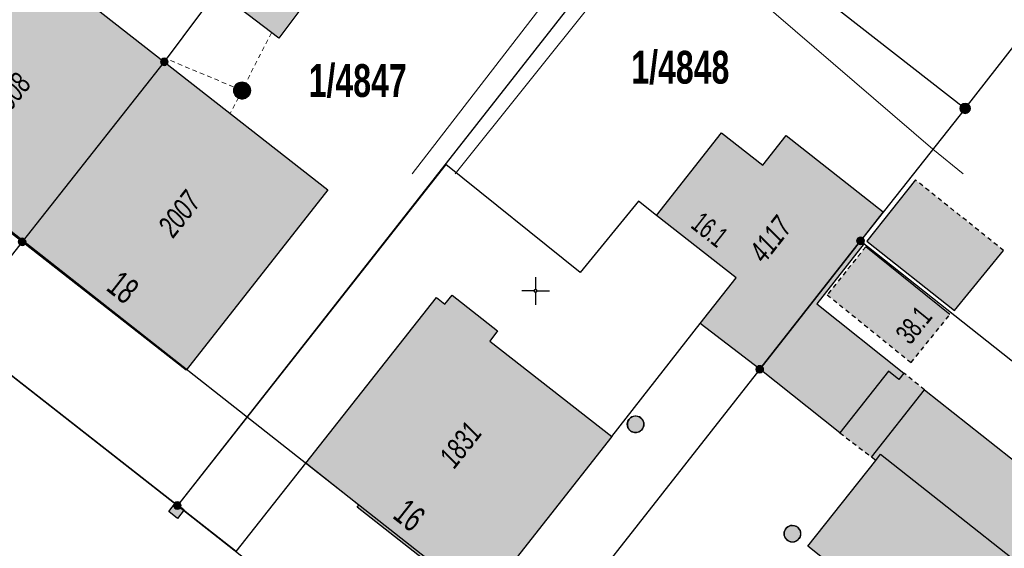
# Model space of a CAD drawing. Header units: metres. Extents: x 2695560 to 2696939, y 1260529 to 1262050.
# Tile 68 of 256: x 2695978 to 2696022, y 1260813 to 1260837. Entities that reach past the tile are written whole.
import ezdxf

# ---------------------------------------------------------------- set-up
doc = ezdxf.new("R2010")
doc.units = ezdxf.units.M
doc.linetypes.add('AUSGEZOGEN', pattern=[0])
doc.linetypes.add('VERDECKT2_S2', pattern=[0.36, 0.2, -0.16])
for name, color, linetype in [('XR$1$AV_Flächen (EO)', 7, 'AUSGEZOGEN'), ('XR$1$AV_Gebäudeflächen (BB)', 7, 'AUSGEZOGEN'), ('XR$1$AV_Gebäudeflächen (EO)', 7, 'AUSGEZOGEN'), ('XR$1$AV_Grenzpunkte', 7, 'AUSGEZOGEN'), ('XR$1$AV_Grundstück-Nr.', 7, 'AUSGEZOGEN'), ('XR$1$AV_Haus-Nr.', 7, 'AUSGEZOGEN'), ('XR$1$AV_Koordinatennetzpunkte', 7, 'AUSGEZOGEN'), ('XR$1$AV_Linien (BB)', 7, 'AUSGEZOGEN'), ('XR$1$AV_Linien (EO)', 7, 'AUSGEZOGEN'), ('XR$1$AV_Versicherung-Nr.', 7, 'AUSGEZOGEN'), ('XR$1$AW_LK_Einlaufschacht alt', 24, 'AUSGEZOGEN'), ('XR$1$AW_LK_Schachtdeckel', 24, 'AUSGEZOGEN'), ('XR$1$Liegenschaftsgrenzen', 7, 'AUSGEZOGEN'), ('XR$1$PFAV', 255, 'AUSGEZOGEN'), ('XR$1$PFAW', 255, 'AUSGEZOGEN'), ('XR$1$RP_Abstandslinie', 7, 'AUSGEZOGEN')]:
    doc.layers.add(name, color=color, linetype=linetype)
for name, color, linetype, lineweight in [('XR$2$ABW-Linie-R-ungenau', 4, 'VERDECKT2_S2', 18), ('XR$2$ABW-Punkt', 6, 'AUSGEZOGEN', 18), ('XR$2$KOM-Linie-U-genau', 91, 'AUSGEZOGEN', 18)]:
    doc.layers.add(name, color=color, linetype=linetype, lineweight=lineweight)
doc.styles.add('ARIAL', font='arial.ttf')

# ---------------------------------------------------------------- blocks, each defined once
blk = doc.blocks.new('BAV15')
at = {"layer": 'XR$1$PFAV', "transparency": 33554687}
blk.add_hatch(color=7, dxfattribs=at).paths.add_polyline_path([(0.5, 0), (0.49, 0.101), (0.459, 0.197), (0.41, 0.286), (0.344, 0.362), (0.264, 0.424), (0.174, 0.469), (0.076, 0.494), (-0.025, 0.499), (-0.125, 0.484), (-0.22, 0.449), (-0.306, 0.395), (-0.379, 0.326), (-0.437, 0.243), (-0.477, 0.15), (-0.497, 0.051), (-0.497, -0.051), (-0.477, -0.15), (-0.437, -0.243), (-0.379, -0.326), (-0.306, -0.395), (-0.22, -0.449), (-0.125, -0.484), (-0.025, -0.499), (0.076, -0.494), (0.174, -0.469), (0.264, -0.424), (0.344, -0.362), (0.41, -0.286), (0.459, -0.197), (0.49, -0.101)])
at = {"color": 7, "transparency": 33554687}
for start, end in [(90, 270), (270, 90)]:
    blk.add_arc((0, 0), 0.5, start, end, dxfattribs=at)
at = {"layer": 'XR$1$PFAV', "transparency": 33554687}
blk.add_circle((0, 0), 0.5, dxfattribs=at)
blk = doc.blocks.new('BAV2041')
at = {"color": 7, "transparency": 33554687}
for p, q in [((0, 0.5), (0, 0.05)), ((-0.05, 0), (-0.5, 0)), ((0.05, 0), (0.5, 0)), ((0, -0.05), (0, -0.5))]:
    blk.add_line(p, q, dxfattribs=at)
blk.add_circle((0, 0), 0.05, dxfattribs=at)
for start, end in [(90, 270), (270, 90)]:
    blk.add_arc((0, 0), 0.05, start, end, dxfattribs=at)
blk = doc.blocks.new('BAW2089')
at = {"layer": 'XR$1$PFAW', "transparency": 33554687}
blk.add_hatch(color=7, dxfattribs=at).paths.add_polyline_path([(-0.5, 0.5), (-0.5, -0.5), (0.5, -0.5), (0.5, 0.5)])
at = {"transparency": 33554687}
blk.add_lwpolyline([(-0.5, 0.5), (0.5, 0.5), (0.5, -0.5), (-0.5, -0.5), (-0.5, 0.5)], close=True, dxfattribs=at)
at = {"layer": 'XR$1$PFAW', "transparency": 33554687}
blk.add_lwpolyline([(-0.5, 0.5), (0.5, 0.5), (0.5, -0.5), (-0.5, -0.5), (-0.5, 0.5)], close=True, dxfattribs=at)
blk = doc.blocks.new('BAW2082')
at = {"layer": 'XR$1$PFAW', "transparency": 33554687}
blk.add_hatch(color=7, dxfattribs=at).paths.add_polyline_path([(0.509, -0.003), (0.499, 0.098), (0.469, 0.194), (0.42, 0.283), (0.354, 0.359), (0.274, 0.421), (0.183, 0.466), (0.085, 0.491), (-0.016, 0.496), (-0.116, 0.481), (-0.211, 0.446), (-0.297, 0.392), (-0.37, 0.323), (-0.428, 0.24), (-0.468, 0.147), (-0.488, 0.047), (-0.488, -0.054), (-0.468, -0.153), (-0.428, -0.246), (-0.37, -0.329), (-0.297, -0.398), (-0.211, -0.452), (-0.116, -0.487), (-0.016, -0.502), (0.085, -0.497), (0.183, -0.472), (0.274, -0.427), (0.354, -0.366), (0.42, -0.289), (0.469, -0.2), (0.499, -0.104)])
at = {"transparency": 33554687}
for start, end in [(91.19481, 268.80519), (268.80519, 91.19481)]:
    blk.add_arc((0.01, 0), 0.5, start, end, dxfattribs=at)
at = {"layer": 'XR$1$PFAW', "transparency": 33554687}
blk.add_circle((0.009, -0.003), 0.5, dxfattribs=at)
blk = doc.blocks.new('ABW-KONTROLLSCHACHT')
at = {"layer": 'XR$2$ABW-Punkt', "linetype": 'AUSGEZOGEN', "lineweight": 25, "transparency": 33554687}
for points in [[(-343, 68, 2500), (0, 0, 2500), (-350, 0, 2500)], [(-343, 68), (0, 0), (-350, 0)], [(-343, 68, 2500), (-343, 68), (-350, 0), (-350, 0, 2500)], [(-350, 0, 2500), (0, 0, 2500), (-343, -68, 2500)], [(-350, 0), (0, 0), (-343, -68)], [(-323, 134, 2500), (0, 0, 2500), (-343, 68, 2500)], [(-323, 134), (0, 0), (-343, 68)], [(-323, 134, 2500), (-323, 134), (-343, 68), (-343, 68, 2500)], [(-343, -68, 2500), (0, 0, 2500), (-323, -134, 2500)], [(-343, -68), (0, 0), (-323, -134)], [(-291, 194, 2500), (0, 0, 2500), (-323, 134, 2500)], [(-291, 194), (0, 0), (-323, 134)], [(-291, 194, 2500), (-291, 194), (-323, 134), (-323, 134, 2500)], [(-323, -134, 2500), (0, 0, 2500), (-291, -194, 2500)], [(-323, -134), (0, 0), (-291, -194)], [(-247, 247, 2500), (0, 0, 2500), (-291, 194, 2500)], [(-247, 247), (0, 0), (-291, 194)], [(-247, 247, 2500), (-247, 247), (-291, 194), (-291, 194, 2500)], [(-291, -194, 2500), (0, 0, 2500), (-247, -247, 2500)], [(-291, -194), (0, 0), (-247, -247)], [(-194, 291, 2500), (0, 0, 2500), (-247, 247, 2500)], [(-194, 291), (0, 0), (-247, 247)], [(-194, 291, 2500), (-194, 291), (-247, 247), (-247, 247, 2500)], [(-247, -247, 2500), (0, 0, 2500), (-194, -291, 2500)], [(-247, -247), (0, 0), (-194, -291)], [(-134, 323, 2500), (0, 0, 2500), (-194, 291, 2500)], [(-134, 323), (0, 0), (-194, 291)], [(-134, 323, 2500), (-134, 323), (-194, 291), (-194, 291, 2500)], [(-194, -291, 2500), (0, 0, 2500), (-134, -323, 2500)], [(-194, -291), (0, 0), (-134, -323)], [(-68, 343, 2500), (0, 0, 2500), (-134, 323, 2500)], [(-68, 343), (0, 0), (-134, 323)], [(-68, 343, 2500), (-68, 343), (-134, 323), (-134, 323, 2500)], [(-134, -323, 2500), (0, 0, 2500), (-68, -343, 2500)], [(-134, -323), (0, 0), (-68, -343)], [(0, 350, 2500), (0, 0, 2500), (-68, 343, 2500)], [(0, 350), (0, 0), (-68, 343)], [(0, 350, 2500), (0, 350), (-68, 343), (-68, 343, 2500)], [(-68, -343, 2500), (0, 0, 2500), (0, -350, 2500)], [(-68, -343), (0, 0), (0, -350)], [(68, 343, 2500), (0, 0, 2500), (0, 350, 2500)], [(68, 343), (0, 0), (0, 350)], [(68, 343, 2500), (68, 343), (0, 350), (0, 350, 2500)], [(134, 323, 2500), (0, 0, 2500), (68, 343, 2500)], [(134, 323), (0, 0), (68, 343)], [(194, 291, 2500), (0, 0, 2500), (134, 323, 2500)], [(194, 291), (0, 0), (134, 323)], [(247, 247, 2500), (0, 0, 2500), (194, 291, 2500)], [(247, 247), (0, 0), (194, 291)], [(291, 194, 2500), (0, 0, 2500), (247, 247, 2500)], [(291, 194), (0, 0), (247, 247)], [(323, 134, 2500), (0, 0, 2500), (291, 194, 2500)], [(323, 134), (0, 0), (291, 194)], [(343, 68, 2500), (0, 0, 2500), (323, 134, 2500)], [(343, 68), (0, 0), (323, 134)], [(350, 0, 2500), (0, 0, 2500), (343, 68, 2500)], [(350, 0), (0, 0), (343, 68)], [(0, -350, 2500), (0, 0, 2500), (68, -343, 2500)], [(68, -343, 2500), (0, 0, 2500), (134, -323, 2500)], [(134, -323, 2500), (0, 0, 2500), (194, -291, 2500)], [(194, -291, 2500), (0, 0, 2500), (247, -247, 2500)], [(247, -247, 2500), (0, 0, 2500), (291, -194, 2500)], [(291, -194, 2500), (0, 0, 2500), (323, -134, 2500)], [(323, -134, 2500), (0, 0, 2500), (343, -68, 2500)], [(343, -68, 2500), (0, 0, 2500), (350, 0, 2500)], [(0, -350), (0, 0), (68, -343)], [(68, -343), (0, 0), (134, -323)], [(134, -323), (0, 0), (194, -291)], [(194, -291), (0, 0), (247, -247)], [(247, -247), (0, 0), (291, -194)], [(291, -194), (0, 0), (323, -134)], [(323, -134), (0, 0), (343, -68)], [(343, -68), (0, 0), (350, 0)], [(134, 323, 2500), (134, 323), (68, 343), (68, 343, 2500)], [(194, 291, 2500), (194, 291), (134, 323), (134, 323, 2500)], [(247, 247, 2500), (247, 247), (194, 291), (194, 291, 2500)], [(291, 194, 2500), (291, 194), (247, 247), (247, 247, 2500)], [(323, 134, 2500), (323, 134), (291, 194), (291, 194, 2500)], [(343, 68, 2500), (343, 68), (323, 134), (323, 134, 2500)], [(350, 0, 2500), (350, 0), (343, 68), (343, 68, 2500)], [(-350, 0, 2500), (-350, 0), (-343, -68), (-343, -68, 2500)], [(-343, -68, 2500), (-343, -68), (-323, -134), (-323, -134, 2500)], [(-323, -134, 2500), (-323, -134), (-291, -194), (-291, -194, 2500)], [(-291, -194, 2500), (-291, -194), (-247, -247), (-247, -247, 2500)], [(-247, -247, 2500), (-247, -247), (-194, -291), (-194, -291, 2500)], [(-194, -291, 2500), (-194, -291), (-134, -323), (-134, -323, 2500)], [(-134, -323, 2500), (-134, -323), (-68, -343), (-68, -343, 2500)], [(-68, -343, 2500), (-68, -343), (0, -350), (0, -350, 2500)], [(0, -350, 2500), (0, -350), (68, -343), (68, -343, 2500)], [(68, -343, 2500), (68, -343), (134, -323), (134, -323, 2500)], [(134, -323, 2500), (134, -323), (194, -291), (194, -291, 2500)], [(194, -291, 2500), (194, -291), (247, -247), (247, -247, 2500)], [(247, -247, 2500), (247, -247), (291, -194), (291, -194, 2500)], [(291, -194, 2500), (291, -194), (323, -134), (323, -134, 2500)], [(323, -134, 2500), (323, -134), (343, -68), (343, -68, 2500)], [(343, -68, 2500), (343, -68), (350, 0), (350, 0, 2500)]]:
    blk.add_3dface(points, dxfattribs=at)
blk = doc.blocks.new('ABW-DECKEL')
at = {"layer": 'XR$2$ABW-Punkt', "linetype": 'AUSGEZOGEN', "lineweight": 25, "transparency": 33554687}
for points in [[(-343, 68, 2500), (0, 0, 2500), (-350, 0, 2500)], [(-343, 68), (0, 0), (-350, 0)], [(-343, 68, 2500), (-343, 68), (-350, 0), (-350, 0, 2500)], [(-350, 0, 2500), (0, 0, 2500), (-343, -68, 2500)], [(-350, 0), (0, 0), (-343, -68)], [(-323, 134, 2500), (0, 0, 2500), (-343, 68, 2500)], [(-323, 134), (0, 0), (-343, 68)], [(-323, 134, 2500), (-323, 134), (-343, 68), (-343, 68, 2500)], [(-343, -68, 2500), (0, 0, 2500), (-323, -134, 2500)], [(-343, -68), (0, 0), (-323, -134)], [(-291, 194, 2500), (0, 0, 2500), (-323, 134, 2500)], [(-291, 194), (0, 0), (-323, 134)], [(-291, 194, 2500), (-291, 194), (-323, 134), (-323, 134, 2500)], [(-323, -134, 2500), (0, 0, 2500), (-291, -194, 2500)], [(-323, -134), (0, 0), (-291, -194)], [(-247, 247, 2500), (0, 0, 2500), (-291, 194, 2500)], [(-247, 247), (0, 0), (-291, 194)], [(-247, 247, 2500), (-247, 247), (-291, 194), (-291, 194, 2500)], [(-291, -194, 2500), (0, 0, 2500), (-247, -247, 2500)], [(-291, -194), (0, 0), (-247, -247)], [(-194, 291, 2500), (0, 0, 2500), (-247, 247, 2500)], [(-194, 291), (0, 0), (-247, 247)], [(-194, 291, 2500), (-194, 291), (-247, 247), (-247, 247, 2500)], [(-247, -247, 2500), (0, 0, 2500), (-194, -291, 2500)], [(-247, -247), (0, 0), (-194, -291)], [(-134, 323, 2500), (0, 0, 2500), (-194, 291, 2500)], [(-134, 323), (0, 0), (-194, 291)], [(-134, 323, 2500), (-134, 323), (-194, 291), (-194, 291, 2500)], [(-194, -291, 2500), (0, 0, 2500), (-134, -323, 2500)], [(-194, -291), (0, 0), (-134, -323)], [(-68, 343, 2500), (0, 0, 2500), (-134, 323, 2500)], [(-68, 343), (0, 0), (-134, 323)], [(-68, 343, 2500), (-68, 343), (-134, 323), (-134, 323, 2500)], [(-134, -323, 2500), (0, 0, 2500), (-68, -343, 2500)], [(-134, -323), (0, 0), (-68, -343)], [(0, 350, 2500), (0, 0, 2500), (-68, 343, 2500)], [(0, 350), (0, 0), (-68, 343)], [(0, 350, 2500), (0, 350), (-68, 343), (-68, 343, 2500)], [(-68, -343, 2500), (0, 0, 2500), (0, -350, 2500)], [(-68, -343), (0, 0), (0, -350)], [(68, 343, 2500), (0, 0, 2500), (0, 350, 2500)], [(68, 343), (0, 0), (0, 350)], [(68, 343, 2500), (68, 343), (0, 350), (0, 350, 2500)], [(134, 323, 2500), (0, 0, 2500), (68, 343, 2500)], [(134, 323), (0, 0), (68, 343)], [(194, 291, 2500), (0, 0, 2500), (134, 323, 2500)], [(194, 291), (0, 0), (134, 323)], [(247, 247, 2500), (0, 0, 2500), (194, 291, 2500)], [(247, 247), (0, 0), (194, 291)], [(291, 194, 2500), (0, 0, 2500), (247, 247, 2500)], [(291, 194), (0, 0), (247, 247)], [(323, 134, 2500), (0, 0, 2500), (291, 194, 2500)], [(323, 134), (0, 0), (291, 194)], [(343, 68, 2500), (0, 0, 2500), (323, 134, 2500)], [(343, 68), (0, 0), (323, 134)], [(350, 0, 2500), (0, 0, 2500), (343, 68, 2500)], [(350, 0), (0, 0), (343, 68)], [(0, -350, 2500), (0, 0, 2500), (68, -343, 2500)], [(68, -343, 2500), (0, 0, 2500), (134, -323, 2500)], [(134, -323, 2500), (0, 0, 2500), (194, -291, 2500)], [(194, -291, 2500), (0, 0, 2500), (247, -247, 2500)], [(247, -247, 2500), (0, 0, 2500), (291, -194, 2500)], [(291, -194, 2500), (0, 0, 2500), (323, -134, 2500)], [(323, -134, 2500), (0, 0, 2500), (343, -68, 2500)], [(343, -68, 2500), (0, 0, 2500), (350, 0, 2500)], [(0, -350), (0, 0), (68, -343)], [(68, -343), (0, 0), (134, -323)], [(134, -323), (0, 0), (194, -291)], [(194, -291), (0, 0), (247, -247)], [(247, -247), (0, 0), (291, -194)], [(291, -194), (0, 0), (323, -134)], [(323, -134), (0, 0), (343, -68)], [(343, -68), (0, 0), (350, 0)], [(134, 323, 2500), (134, 323), (68, 343), (68, 343, 2500)], [(194, 291, 2500), (194, 291), (134, 323), (134, 323, 2500)], [(247, 247, 2500), (247, 247), (194, 291), (194, 291, 2500)], [(291, 194, 2500), (291, 194), (247, 247), (247, 247, 2500)], [(323, 134, 2500), (323, 134), (291, 194), (291, 194, 2500)], [(343, 68, 2500), (343, 68), (323, 134), (323, 134, 2500)], [(350, 0, 2500), (350, 0), (343, 68), (343, 68, 2500)], [(-350, 0, 2500), (-350, 0), (-343, -68), (-343, -68, 2500)], [(-343, -68, 2500), (-343, -68), (-323, -134), (-323, -134, 2500)], [(-323, -134, 2500), (-323, -134), (-291, -194), (-291, -194, 2500)], [(-291, -194, 2500), (-291, -194), (-247, -247), (-247, -247, 2500)], [(-247, -247, 2500), (-247, -247), (-194, -291), (-194, -291, 2500)], [(-194, -291, 2500), (-194, -291), (-134, -323), (-134, -323, 2500)], [(-134, -323, 2500), (-134, -323), (-68, -343), (-68, -343, 2500)], [(-68, -343, 2500), (-68, -343), (0, -350), (0, -350, 2500)], [(0, -350, 2500), (0, -350), (68, -343), (68, -343, 2500)], [(68, -343, 2500), (68, -343), (134, -323), (134, -323, 2500)], [(134, -323, 2500), (134, -323), (194, -291), (194, -291, 2500)], [(194, -291, 2500), (194, -291), (247, -247), (247, -247, 2500)], [(247, -247, 2500), (247, -247), (291, -194), (291, -194, 2500)], [(291, -194, 2500), (291, -194), (323, -134), (323, -134, 2500)], [(323, -134, 2500), (323, -134), (343, -68), (343, -68, 2500)], [(343, -68, 2500), (343, -68), (350, 0), (350, 0, 2500)]]:
    blk.add_3dface(points, dxfattribs=at)

msp = doc.modelspace()

# ---------------------------------------------------------------- hatches: boundary and pattern name
at = {"layer": 'XR$1$AV_Gebäudeflächen (BB)', "true_color": 0xd2d2d2, "transparency": 33554687}
for points in [[(2695986.566, 1260838.39), (2695989.339, 1260836.255), (2695991.922, 1260839.715), (2695989.132, 1260841.923)], [(2695977.58, 1260840.34), (2695971.14, 1260832.17), (2695977.72, 1260827.03), (2695984.16, 1260835.19)], [(2695977.72, 1260827.03), (2695985.145, 1260821.214), (2695991.571, 1260829.387), (2695984.16, 1260835.19)], [(2696008.431, 1260823.327), (2696011.12, 1260821.26), (2696015.68, 1260827.08), (2696016.712, 1260828.398), (2696012.314, 1260831.844), (2696011.262, 1260830.501), (2696009.385, 1260831.972), (2696006.452, 1260828.229), (2696010.058, 1260825.404)], [(2696011.12, 1260821.26), (2696014.754, 1260818.375), (2696016.948, 1260821.177), (2696017.425, 1260820.803), (2696017.646, 1260821.086), (2696013.708, 1260824.229), (2696015.842, 1260826.953), (2696015.68, 1260827.08)], [(2696004.43, 1260818.217), (2695998.904, 1260822.534), (2695999.254, 1260822.999), (2695997.192, 1260824.622), (2695996.867, 1260824.21), (2695996.489, 1260824.509), (2695990.568, 1260817.007), (2695992.965, 1260815.105), (2695992.897, 1260815.019), (2695996.065, 1260812.53), (2695996.14, 1260812.624), (2695998.54, 1260810.727)], [(2696023.257, 1260805.77), (2696026.355, 1260809.692), (2696026.138, 1260809.864), (2696028.323, 1260812.63), (2696018.585, 1260820.323), (2696016.183, 1260817.282), (2696016.371, 1260817.133), (2696013.296, 1260813.252), (2696015.457, 1260811.533), (2696015.651, 1260811.779)]]:
    msp.add_hatch(color=254, dxfattribs=at).paths.add_polyline_path(points)
at = {"layer": 'XR$1$AV_Gebäudeflächen (EO)', "true_color": 0xebebeb, "transparency": 33554687}
for points in [[(2696015.972, 1260827.061), (2696019.934, 1260823.921), (2696022.163, 1260826.644), (2696018.171, 1260829.835)], [(2696014.175, 1260824.636), (2696017.975, 1260821.567), (2696019.735, 1260823.738), (2696015.919, 1260826.805)], [(2696016.183, 1260817.282), (2696018.585, 1260820.323), (2696017.646, 1260821.086), (2696017.425, 1260820.803), (2696016.948, 1260821.177), (2696014.754, 1260818.375)]]:
    msp.add_hatch(color=7, dxfattribs=at).paths.add_polyline_path(points)

# ---------------------------------------------------------------- linework, layer by layer
at = {"layer": 'XR$1$AV_Flächen (EO)', "color": 7, "linetype": 'AUSGEZOGEN', "transparency": 33554687}
for p, q in [((2696018.171, 1260829.835), (2696015.972, 1260827.061)), ((2696019.735, 1260823.738), (2696015.919, 1260826.805)), ((2696016.183, 1260817.282), (2696018.585, 1260820.323))]:
    msp.add_line(p, q, dxfattribs=at)
at = {"layer": 'XR$1$AV_Flächen (EO)', "color": 7, "linetype": 'VERDECKT2_S2', "transparency": 33554687}
for p, q in [((2696022.163, 1260826.644), (2696018.171, 1260829.835)), ((2696015.919, 1260826.805), (2696014.175, 1260824.636)), ((2696018.585, 1260820.323), (2696017.646, 1260821.086)), ((2696014.754, 1260818.375), (2696016.183, 1260817.282))]:
    msp.add_line(p, q, dxfattribs=at)
at = {"layer": 'XR$1$AV_Flächen (EO)', "color": 7, "linetype": 'AUSGEZOGEN', "transparency": 33554687}
for points in [[(2696015.972, 1260827.061), (2696019.934, 1260823.921), (2696022.163, 1260826.644)], [(2696017.646, 1260821.086), (2696017.425, 1260820.803), (2696016.948, 1260821.177), (2696014.754, 1260818.375)]]:
    msp.add_lwpolyline(points, dxfattribs=at)
at = {"layer": 'XR$1$AV_Flächen (EO)', "color": 7, "linetype": 'VERDECKT2_S2', "transparency": 33554687}
msp.add_lwpolyline([(2696014.175, 1260824.636), (2696017.975, 1260821.567), (2696019.735, 1260823.738)], dxfattribs=at)
at = {"layer": 'XR$1$AV_Linien (BB)', "color": 7, "linetype": 'AUSGEZOGEN', "transparency": 33554687}
for p, q in [((2695977.58, 1260840.34), (2695984.16, 1260835.19)), ((2695984.16, 1260835.19), (2695977.72, 1260827.03)), ((2695977.72, 1260827.03), (2695971.14, 1260832.17)), ((2696011.12, 1260821.26), (2696015.68, 1260827.08)), ((2696004.43, 1260818.217), (2696008.431, 1260823.327)), ((2696011.12, 1260821.26), (2696008.431, 1260823.327)), ((2695987.408, 1260813.002), (2695990.568, 1260817.007)), ((2695987.408, 1260813.002), (2695984.75, 1260815.09))]:
    msp.add_line(p, q, dxfattribs=at)
msp.add_lwpolyline([(2695986.566, 1260838.39), (2695989.132, 1260841.923), (2695991.922, 1260839.715), (2695989.339, 1260836.255), (2695986.566, 1260838.39)], close=True, dxfattribs=at)
for points in [[(2695984.75, 1260815.09), (2695974.59, 1260823.05), (2695968.01, 1260828.22), (2695957.93, 1260836.26)], [(2695984.16, 1260835.19), (2695991.571, 1260829.387), (2695985.145, 1260821.214), (2695977.72, 1260827.03)], [(2696006.452, 1260828.229), (2696009.385, 1260831.972), (2696011.262, 1260830.501), (2696012.314, 1260831.844), (2696016.712, 1260828.398), (2696015.68, 1260827.08)], [(2696006.452, 1260828.229), (2696005.626, 1260828.876), (2696002.99, 1260825.649), (2695996.909, 1260830.534), (2695984.75, 1260815.09)], [(2696008.431, 1260823.327), (2696010.058, 1260825.404), (2696006.452, 1260828.229)], [(2696015.68, 1260827.08), (2696015.842, 1260826.953), (2696013.708, 1260824.229), (2696017.646, 1260821.086), (2696017.425, 1260820.803), (2696016.948, 1260821.177), (2696014.754, 1260818.375), (2696011.12, 1260821.26)], [(2695990.568, 1260817.007), (2695996.489, 1260824.509), (2695996.867, 1260824.21), (2695997.192, 1260824.622), (2695999.254, 1260822.999), (2695998.904, 1260822.534), (2696004.43, 1260818.217)], [(2696015.457, 1260811.533), (2696013.296, 1260813.252), (2696016.371, 1260817.133), (2696016.183, 1260817.282), (2696018.585, 1260820.323), (2696028.323, 1260812.63)], [(2696004.43, 1260818.217), (2695998.54, 1260810.727), (2695996.14, 1260812.624), (2695996.065, 1260812.53), (2695992.897, 1260815.019), (2695992.965, 1260815.105), (2695990.568, 1260817.007)]]:
    msp.add_lwpolyline(points, dxfattribs=at)
at = {"layer": 'XR$1$AV_Linien (EO)', "color": 7, "linetype": 'AUSGEZOGEN', "transparency": 33554687}
msp.add_lwpolyline([(2696016.371, 1260817.133), (2696016.588, 1260817.408), (2696026.138, 1260809.864)], dxfattribs=at)
at = {"layer": 'XR$1$Liegenschaftsgrenzen', "color": 7, "linetype": 'AUSGEZOGEN', "transparency": 33554687}
for p, q in [((2696007.04, 1260843.51), (2695984.75, 1260815.09)), ((2696020.42, 1260833.08), (2696028.15, 1260843)), ((2696010.23, 1260841.04), (2696020.42, 1260833.08)), ((2696020.42, 1260833.08), (2696015.68, 1260827.08)), ((2696015.68, 1260827.08), (2696035.33, 1260811.51)), ((2695974.59, 1260823.05), (2695984.75, 1260815.09)), ((2695984.75, 1260815.09), (2695998.07, 1260804.63))]:
    msp.add_line(p, q, dxfattribs=at)
for points in [[(2695996.67, 1260851.77), (2695995.05, 1260849.81), (2695984.16, 1260835.19), (2695977.72, 1260827.03), (2695974.59, 1260823.05)], [(2696015.68, 1260827.08), (2696011.12, 1260821.26), (2695998.07, 1260804.63)]]:
    msp.add_lwpolyline(points, dxfattribs=at)
at = {"layer": 'XR$1$RP_Abstandslinie', "color": 7, "linetype": 'AUSGEZOGEN', "transparency": 33554687}
msp.add_lwpolyline([(2696026.2, 1260867.73), (2695998.35, 1260890.53), (2695947.27, 1260932.35), (2695926.54, 1260908.15), (2695905.69, 1260883.84), (2695959.93, 1260841.13), (2695986.64, 1260820.1), (2696016.64, 1260796.49), (2696054.39, 1260844.66), (2696026.2, 1260867.73)], close=True, dxfattribs=at)
at = {"layer": 'XR$2$ABW-Linie-R-ungenau', "linetype": 'VERDECKT2_S2', "transparency": 33554687}
for p, q in [((2695989.007, 1260836.503), (2695987.678, 1260833.894)), ((2695984.446, 1260835.244), (2695987.678, 1260833.894)), ((2695987.678, 1260833.894), (2695987.145, 1260832.846))]:
    msp.add_line(p, q, dxfattribs=at)
at = {"layer": 'XR$2$KOM-Linie-U-genau', "linetype": 'AUSGEZOGEN', "transparency": 33554687}
for p, q in [((2696008.283, 1260843.789), (2695997.327, 1260830.12)), ((2696004.376, 1260841.763), (2695995.388, 1260830.12))]:
    msp.add_line(p, q, dxfattribs=at)
msp.add_lwpolyline([(2696006.082, 1260843.85), (2696007.347, 1260841.232), (2696018.958, 1260831.238), (2696020.339, 1260830.12)], dxfattribs=at)

# ---------------------------------------------------------------- block references
at = {"layer": 'XR$1$AV_Grenzpunkte', "color": 7, "linetype": 'AUSGEZOGEN', "lineweight": -3, "transparency": 33554687}
for p, xscale, yscale in [((2695984.16, 1260835.19), 0.3249999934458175, 0.3249999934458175), ((2696020.42, 1260833.08), 0.4549999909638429, 0.4549999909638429), ((2695977.72, 1260827.03), 0.3249999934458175, 0.3249999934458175), ((2696015.68, 1260827.08), 0.3249999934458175, 0.3249999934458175), ((2696011.12, 1260821.26), 0.3249999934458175, 0.3249999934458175), ((2695984.75, 1260815.09), 0.3249999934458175, 0.3249999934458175)]:
    msp.add_blockref('BAV15', p, dxfattribs=dict(at, xscale=xscale, yscale=yscale))
at = {"layer": 'XR$1$AV_Koordinatennetzpunkte', "color": 7, "linetype": 'AUSGEZOGEN', "lineweight": -3, "transparency": 33554687, "xscale": 1.25, "yscale": 1.25}
msp.add_blockref('BAV2041', (2696000.97, 1260824.81), dxfattribs=at)
at = {"layer": 'XR$1$AW_LK_Einlaufschacht alt', "color": 24, "linetype": 'AUSGEZOGEN', "lineweight": -3, "transparency": 33554687, "xscale": 0.500000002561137, "yscale": 0.5000000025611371, "rotation": 141.858215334}
msp.add_blockref('BAW2089', (2695984.713, 1260814.853), dxfattribs=at)
at = {"layer": 'XR$1$AW_LK_Schachtdeckel', "color": 24, "linetype": 'AUSGEZOGEN', "lineweight": -3, "transparency": 33554687}
for p, xscale, yscale, rotation in [((2695987.685, 1260833.895), 0.7499999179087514, 0.7499999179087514, 248.006958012), ((2696005.504, 1260818.774), 0.7499999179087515, 0.7499999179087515, 231.440689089)]:
    msp.add_blockref('BAW2082', p, dxfattribs=dict(at, xscale=xscale, yscale=yscale, rotation=rotation))
at = {"layer": 'XR$1$AW_LK_Schachtdeckel', "color": 24, "linetype": 'AUSGEZOGEN', "lineweight": -3, "transparency": 33554687, "xscale": 0.7499999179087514, "yscale": 0.7499999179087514}
msp.add_blockref('BAW2082', (2696012.592, 1260813.812), dxfattribs=at)
at = {"layer": 'XR$2$ABW-Punkt', "color": 6, "linetype": 'AUSGEZOGEN', "lineweight": 18, "transparency": 33554687, "xscale": 0.001, "yscale": 0.001, "zscale": 0.001, "rotation": 360}
for name in ['ABW-KONTROLLSCHACHT', 'ABW-DECKEL']:
    msp.add_blockref(name, (2695987.678, 1260833.894), dxfattribs=at)

# ---------------------------------------------------------------- texts
at = {"layer": 'XR$1$AV_Grundstück-Nr.', "color": 7, "transparency": 33554687, "char_height": 1.48491, "width": 4.98214, "attachment_point": 5, "style": 'ARIAL'}
for s, insert in [('\\A1;{\\fArial|i0|b1;\\H1.484908;\\W0.700000;\\C7;1/4848}\\P', (2696007.525, 1260834.922)), ('\\A1;{\\fArial|i0|b1;\\H1.484908;\\W0.700000;\\C7;1/4847}\\P', (2695992.916, 1260834.318))]:
    msp.add_mtext(s, dxfattribs=dict(at, insert=insert))
at = {"layer": 'XR$1$AV_Haus-Nr.', "color": 7, "transparency": 33554687, "attachment_point": 8, "style": 'ARIAL'}
for s, insert, char_height, width, rotation in [('\\W0.63;16.1', (2696008.564, 1260827.21), 0.92968, 1.96781, 321.9201), ('\\W0.64;18', (2695981.921, 1260824.507), 1.1621, 1.59081, 321.9282), ('\\W0.66;38.1', (2696018.467, 1260822.967), 0.92968, 2.03566, 50.9688), ('\\W0.64;16', (2695994.89, 1260814.187), 1.1621, 1.59081, 321.5682)]:
    msp.add_mtext(s, dxfattribs=dict(at, insert=insert, char_height=char_height, width=width, rotation=rotation))
at = {"layer": 'XR$1$AV_Versicherung-Nr.', "color": 7, "transparency": 33554687, "char_height": 0.96842, "attachment_point": 5, "style": 'ARIAL'}
for s, insert, width, rotation in [('\\A1;{\\fArial|i1|b0;\\H0.968418;\\W0.700000;\\C7;2008}\\P', (2695977.153, 1260833.641), 2.46457, 51.7185), ('\\A1;{\\fArial|i1|b0;\\H0.968418;\\W0.700000;\\C7;2007}\\P', (2695984.843, 1260828.296), 2.46457, 51.8238), ('\\A1;{\\fArial|i1|b0;\\H0.968418;\\W0.700000;\\C7;4117}\\P', (2696011.6, 1260827.149), 2.44855, 51.9201), ('\\A1;{\\fArial|i1|b0;\\H0.968418;\\W0.700000;\\C7;1831}\\P', (2695997.571, 1260817.841), 2.44855, 51.8193)]:
    msp.add_mtext(s, dxfattribs=dict(at, insert=insert, width=width, rotation=rotation))

doc.saveas('drawing.dxf')
